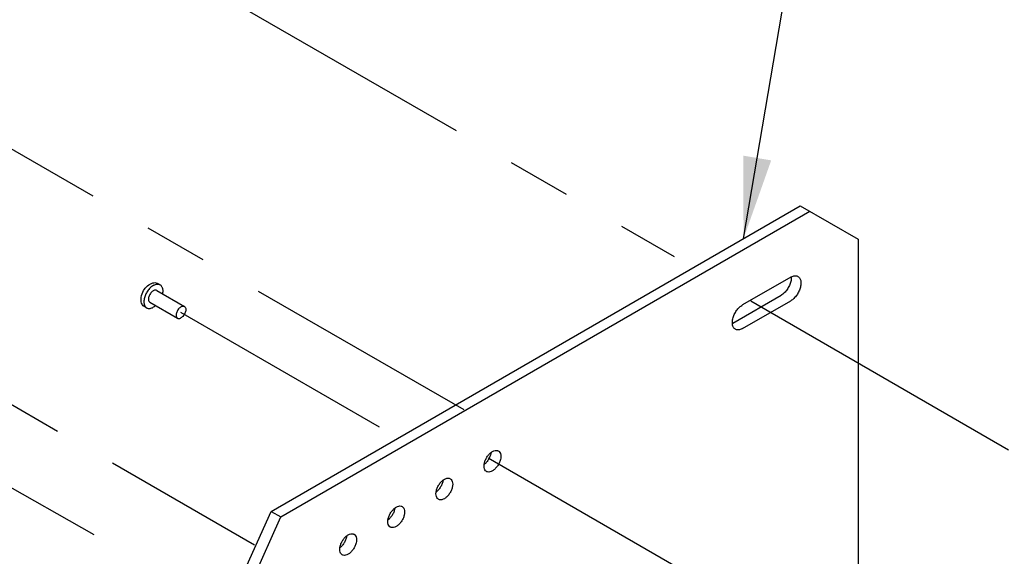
# Model space of a CAD drawing. Header units: inches. Extents: x 0 to 34, y 0 to 22.
# Tile 54 of 67: x 8.1 to 10.3, y 9 to 10.2. Entities that reach past the tile are written whole.
import ezdxf

# ---------------------------------------------------------------- set-up
doc = ezdxf.new("R2010")
doc.units = ezdxf.units.IN
doc.header["$LTSCALE"] = 1.87
doc.header["$MEASUREMENT"] = 0
doc.linetypes.add('CENTER', pattern=[0.6, 0.375, -0.075, 0.075, -0.075])
doc.layers.get('0').update_dxf_attribs({"linetype": 'CONTINUOUS'})
doc.layers.add('DEFAULT_1', color=7, linetype='CENTER')
doc.layers.add('DETAIL', color=7, linetype='CONTINUOUS')
doc.styles.get("Standard").update_dxf_attribs({"font": 'txt', "width": 0.8})

# ---------------------------------------------------------------- blocks, each defined once
blk = doc.blocks.new('BUBBLE_BL7', base_point=(10.3214, 10.2684))
at = {"layer": 'DETAIL', "color": 2, "linetype": 'CONTINUOUS'}
for p, q in [((9.7336, 9.6845), (9.8892, 10.6017)), ((9.8892, 10.6017), (10.0682, 10.6017))]:
    blk.add_line(p, q, dxfattribs=at)
blk.add_circle((10.3182, 10.6022), 0.25, dxfattribs=at)
blk.add_solid([(9.7329, 9.8672), (9.7336, 9.6845), (9.7945, 9.8568)], dxfattribs=at)
at = {"layer": 'DETAIL', "color": 2, "linetype": 'CONTINUOUS', "width": 0.8}
for s, height, p in [('2', 0.1562, (10.2564, 10.5206)), ('2X', 0.15625, (10.6593, 10.5206))]:
    blk.add_text(s, height=height, dxfattribs=at).set_placement(p)

msp = doc.modelspace()

# ---------------------------------------------------------------- linework, layer by layer
at = {"color": 3, "linetype": 'CONTINUOUS'}
for p, q in [((8.692, 9.0831), (9.8587, 9.7568)), ((9.7102, 9.4982), (9.8163, 9.5595)), ((8.5256, 8.7128), (8.692, 9.0831))]:
    msp.add_line(p, q, dxfattribs=at)
at = {"color": 7, "linetype": 'CONTINUOUS'}
for p, q in [((9.8587, 9.7568), (9.986, 9.6833)), ((8.7132, 9.0709), (9.8799, 9.7445)), ((9.986, 9.6833), (9.986, 8.7672)), ((9.8375, 9.5994), (9.7314, 9.5382)), ((9.7314, 9.486), (9.8375, 9.5472)), ((8.692, 9.0831), (8.7132, 9.0709)), ((8.5468, 8.7005), (8.7132, 9.0709))]:
    msp.add_line(p, q, dxfattribs=at)
at = {"color": 2, "linetype": 'CONTINUOUS'}
for p, q in [((8.4126, 9.5726), (8.4146, 9.5752)), ((8.4146, 9.5752), (8.417, 9.5778)), ((8.417, 9.5778), (8.4194, 9.5801)), ((8.4194, 9.5801), (8.4221, 9.5822)), ((8.4221, 9.5822), (8.4253, 9.5842)), ((8.4239, 9.5743), (8.4223, 9.5725)), ((8.4255, 9.5759), (8.4239, 9.5743)), ((8.4253, 9.5842), (8.4261, 9.5847)), ((8.4271, 9.5775), (8.4255, 9.5759)), ((8.4261, 9.5847), (8.4282, 9.5857)), ((8.4288, 9.5788), (8.4271, 9.5775)), ((8.4282, 9.5857), (8.4308, 9.5866)), ((8.4305, 9.5801), (8.4288, 9.5788)), ((8.4322, 9.5811), (8.4305, 9.5801)), ((8.4308, 9.5866), (8.4333, 9.5871)), ((8.4322, 9.5811), (8.4339, 9.5821)), ((8.4333, 9.5871), (8.4357, 9.5873)), ((8.4339, 9.5821), (8.4357, 9.5828)), ((8.4357, 9.5873), (8.438, 9.587)), ((8.4357, 9.5828), (8.4373, 9.5834)), ((8.4373, 9.5834), (8.439, 9.5837)), ((8.438, 9.587), (8.4401, 9.5864)), ((8.439, 9.5837), (8.4406, 9.5839)), ((8.4401, 9.5864), (8.4416, 9.5857)), ((8.4406, 9.5839), (8.4421, 9.584)), ((8.447, 9.5826), (8.4416, 9.5857)), ((8.4421, 9.584), (8.4436, 9.5838)), ((8.4436, 9.5838), (8.445, 9.5835)), ((8.445, 9.5835), (8.4463, 9.5829)), ((8.4463, 9.5829), (8.447, 9.5826)), ((8.447, 9.5826), (8.4475, 9.5822)), ((8.4475, 9.5822), (8.4487, 9.5814)), ((8.4487, 9.5814), (8.4497, 9.5803)), ((8.4497, 9.5803), (8.4505, 9.5791)), ((8.4505, 9.5791), (8.4513, 9.5778)), ((8.4513, 9.5778), (8.4519, 9.5763)), ((8.4519, 9.5763), (8.4524, 9.5747)), ((8.4524, 9.5747), (8.4528, 9.5729)), ((8.4053, 9.5497), (8.4056, 9.5545)), ((8.4056, 9.5545), (8.4063, 9.5586)), ((8.4063, 9.5586), (8.4075, 9.5627)), ((8.4075, 9.5627), (8.409, 9.5664)), ((8.409, 9.5664), (8.4107, 9.5696)), ((8.4107, 9.5696), (8.4126, 9.5726)), ((8.4125, 9.5535), (8.412, 9.5513)), ((8.4132, 9.5557), (8.4125, 9.5535)), ((8.4139, 9.558), (8.4132, 9.5557)), ((8.4148, 9.5602), (8.4139, 9.558)), ((8.4158, 9.5624), (8.4148, 9.5602)), ((8.4169, 9.5645), (8.4158, 9.5624)), ((8.4181, 9.5666), (8.4169, 9.5645)), ((8.4194, 9.5687), (8.4181, 9.5666)), ((8.4208, 9.5706), (8.4194, 9.5687)), ((8.4223, 9.5725), (8.4208, 9.5706)), ((8.4217, 9.5526), (8.4216, 9.5509)), ((8.4219, 9.5543), (8.4217, 9.5526)), ((8.4224, 9.5561), (8.4219, 9.5543)), ((8.423, 9.5579), (8.4224, 9.5561)), ((8.4238, 9.5597), (8.423, 9.5579)), ((8.4247, 9.5614), (8.4238, 9.5597)), ((8.4257, 9.5631), (8.4247, 9.5614)), ((8.4269, 9.5647), (8.4257, 9.5631)), ((8.4282, 9.5661), (8.4269, 9.5647)), ((8.4295, 9.5674), (8.4282, 9.5661)), ((8.4308, 9.5685), (8.4295, 9.5674)), ((8.4322, 9.5694), (8.4308, 9.5685)), ((8.4336, 9.5701), (8.4322, 9.5694)), ((8.435, 9.5706), (8.4336, 9.5701)), ((8.4363, 9.5708), (8.435, 9.5706)), ((8.4376, 9.5708), (8.4363, 9.5708)), ((8.4387, 9.5706), (8.4376, 9.5708)), ((8.4398, 9.5701), (8.4387, 9.5706)), ((8.4398, 9.5701), (8.5008, 9.5349)), ((8.4528, 9.565), (8.4524, 9.5628)), ((8.4524, 9.5628), (8.4524, 9.5628)), ((8.4528, 9.5729), (8.453, 9.5711)), ((8.453, 9.5671), (8.4528, 9.565)), ((8.453, 9.5711), (8.4531, 9.5691)), ((8.4531, 9.5691), (8.453, 9.5671)), ((8.4053, 9.5486), (8.4053, 9.5497)), ((8.4053, 9.5478), (8.4053, 9.5486)), ((8.4057, 9.545), (8.4053, 9.5478)), ((8.4063, 9.5423), (8.4057, 9.545)), ((8.4073, 9.54), (8.4063, 9.5423)), ((8.4085, 9.538), (8.4073, 9.54)), ((8.41, 9.5363), (8.4085, 9.538)), ((8.4117, 9.5349), (8.41, 9.5363)), ((8.4115, 9.5471), (8.4114, 9.5451)), ((8.4114, 9.5451), (8.4115, 9.5431)), ((8.4117, 9.5492), (8.4115, 9.5471)), ((8.4115, 9.5431), (8.4117, 9.5413)), ((8.412, 9.5513), (8.4117, 9.5492)), ((8.4117, 9.5413), (8.412, 9.5395)), ((8.4122, 9.5347), (8.4117, 9.5349)), ((8.412, 9.5395), (8.4125, 9.5379)), ((8.4175, 9.5316), (8.4122, 9.5347)), ((8.4125, 9.5379), (8.4132, 9.5364)), ((8.4132, 9.5364), (8.4139, 9.5351)), ((8.4139, 9.5351), (8.4148, 9.5339)), ((8.4148, 9.5339), (8.4158, 9.5328)), ((8.4158, 9.5328), (8.4169, 9.532)), ((8.4169, 9.532), (8.4175, 9.5316)), ((8.4175, 9.5316), (8.4181, 9.5313)), ((8.4181, 9.5313), (8.4194, 9.5307)), ((8.4194, 9.5307), (8.4208, 9.5304)), ((8.4208, 9.5304), (8.4223, 9.5302)), ((8.4216, 9.5509), (8.4217, 9.5494)), ((8.4217, 9.5494), (8.4219, 9.548)), ((8.4219, 9.548), (8.4224, 9.5467)), ((8.4223, 9.5302), (8.4239, 9.5302)), ((8.4224, 9.5467), (8.423, 9.5456)), ((8.423, 9.5456), (8.4238, 9.5447)), ((8.4238, 9.5447), (8.4247, 9.5441)), ((8.4239, 9.5302), (8.4255, 9.5305)), ((8.4247, 9.5441), (8.4857, 9.5088)), ((8.4255, 9.5305), (8.4271, 9.5308)), ((8.4271, 9.5308), (8.4288, 9.5314)), ((8.4288, 9.5314), (8.4305, 9.5321)), ((8.4305, 9.5321), (8.4322, 9.5331)), ((8.4339, 9.5341), (8.4322, 9.5331)), ((8.4357, 9.5354), (8.4339, 9.5341)), ((8.4373, 9.5367), (8.4357, 9.5354)), ((8.4373, 9.5367), (8.4373, 9.5367)), ((8.489, 9.5307), (8.4877, 9.5292)), ((8.4904, 9.5321), (8.489, 9.5307)), ((8.4918, 9.5332), (8.4904, 9.5321)), ((8.4932, 9.5342), (8.4918, 9.5332)), ((8.4932, 9.5342), (8.4947, 9.5349)), ((8.4947, 9.5349), (8.4961, 9.5354)), ((8.4961, 9.5354), (8.4975, 9.5356)), ((8.4975, 9.5356), (8.4988, 9.5356)), ((8.4988, 9.5356), (8.5, 9.5353)), ((8.5, 9.5353), (8.5008, 9.5349)), ((8.5008, 9.5349), (8.501, 9.5348)), ((8.501, 9.5348), (8.5019, 9.534)), ((8.5019, 9.534), (8.5027, 9.533)), ((8.5027, 9.533), (8.5033, 9.5318)), ((8.5033, 9.5318), (8.5037, 9.5304)), ((8.5037, 9.5304), (8.5039, 9.5288)), ((8.4828, 9.5184), (8.4826, 9.5166)), ((8.4826, 9.5166), (8.4826, 9.5149)), ((8.4826, 9.5149), (8.4828, 9.5133)), ((8.4832, 9.5202), (8.4828, 9.5184)), ((8.4828, 9.5133), (8.4832, 9.512)), ((8.4838, 9.5221), (8.4832, 9.5202)), ((8.4832, 9.512), (8.4838, 9.5108)), ((8.4845, 9.5239), (8.4838, 9.5221)), ((8.4838, 9.5108), (8.4845, 9.5098)), ((8.4855, 9.5258), (8.4845, 9.5239)), ((8.4845, 9.5098), (8.4855, 9.509)), ((8.4865, 9.5275), (8.4855, 9.5258)), ((8.4855, 9.509), (8.4857, 9.5088)), ((8.4857, 9.5088), (8.4865, 9.5085)), ((8.4877, 9.5292), (8.4865, 9.5275)), ((8.4865, 9.5085), (8.4877, 9.5082)), ((8.4904, 9.5084), (8.4918, 9.5089)), ((8.4918, 9.5089), (8.4932, 9.5096)), ((8.4947, 9.5105), (8.4932, 9.5096)), ((8.4961, 9.5117), (8.4947, 9.5105)), ((8.4975, 9.513), (8.4961, 9.5117)), ((8.4988, 9.5146), (8.4975, 9.513)), ((8.5, 9.5162), (8.4988, 9.5146)), ((8.501, 9.518), (8.5, 9.5162)), ((8.5019, 9.5198), (8.501, 9.518)), ((8.5027, 9.5217), (8.5019, 9.5198)), ((8.5033, 9.5235), (8.5027, 9.5217)), ((8.5037, 9.5254), (8.5033, 9.5235)), ((8.5039, 9.5272), (8.5037, 9.5254)), ((8.5039, 9.5288), (8.5039, 9.5272)), ((8.4877, 9.5082), (8.489, 9.5081)), ((8.489, 9.5081), (8.4904, 9.5084))]:
    msp.add_line(p, q, dxfattribs=at)
at = {"color": 3, "linetype": 'CONTINUOUS'}
for points, knots in [([(9.8389, 9.5986), (9.8389, 9.5957), (9.838, 9.5895), (9.8348, 9.5806), (9.8299, 9.5721), (9.8237, 9.5648), (9.8188, 9.561), (9.8163, 9.5595)], [0, 0, 0, 0, 0.187059, 0.393383, 0.606607, 0.812934, 1, 1, 1, 1]), ([(9.1768, 9.2124), (9.1767, 9.2114), (9.176, 9.2078), (9.1738, 9.2018), (9.1698, 9.1948), (9.1663, 9.1907), (9.1644, 9.1889)], [0, 0, 0, 0, 0.112498, 0.405068, 0.707424, 1, 1, 1, 1]), ([(9.0708, 9.1512), (9.0706, 9.1502), (9.0699, 9.1466), (9.0677, 9.1406), (9.0637, 9.1336), (9.0602, 9.1295), (9.0583, 9.1277)], [0, 0, 0, 0, 0.112498, 0.405068, 0.707424, 1, 1, 1, 1]), ([(8.9647, 9.0899), (8.9645, 9.0889), (8.9638, 9.0853), (8.9617, 9.0793), (8.9576, 9.0724), (8.9542, 9.0682), (8.9523, 9.0664)], [0, 0, 0, 0, 0.112498, 0.405068, 0.707424, 1, 1, 1, 1]), ([(8.8586, 9.0287), (8.8585, 9.0277), (8.8578, 9.0241), (8.8556, 9.0181), (8.8516, 9.0111), (8.8481, 9.007), (8.8462, 9.0052)], [0, 0, 0, 0, 0.112498, 0.405068, 0.707424, 1, 1, 1, 1])]:
    msp.add_open_spline(points, degree=3, knots=knots, dxfattribs=at)
at = {"color": 7, "linetype": 'CONTINUOUS'}
for points, knots in [([(9.8375, 9.5994), (9.8397, 9.6007), (9.844, 9.6025), (9.8497, 9.6027), (9.8526, 9.6015), (9.8535, 9.601)], [0, 0, 0, 0, 0.449676, 0.827054, 1, 1, 1, 1]), ([(9.8535, 9.601), (9.8543, 9.6005), (9.8568, 9.5986), (9.8595, 9.5935), (9.8605, 9.5859), (9.8592, 9.5773), (9.856, 9.5683), (9.8511, 9.5598), (9.8449, 9.5525), (9.84, 9.5487), (9.8375, 9.5472)], [0, 0, 0, 0, 0.045379, 0.144455, 0.26251, 0.400465, 0.552626, 0.709877, 0.862041, 1, 1, 1, 1]), ([(9.7155, 9.4844), (9.7146, 9.4849), (9.7121, 9.4868), (9.7094, 9.4919), (9.7085, 9.4995), (9.7097, 9.5081), (9.7129, 9.5171), (9.7179, 9.5256), (9.724, 9.5329), (9.7289, 9.5367), (9.7314, 9.5382)], [0, 0, 0, 0, 0.045379, 0.144455, 0.26251, 0.400465, 0.552626, 0.709877, 0.862041, 1, 1, 1, 1]), ([(9.7314, 9.486), (9.7293, 9.4848), (9.725, 9.4829), (9.7192, 9.4827), (9.7163, 9.4839), (9.7155, 9.4844)], [0, 0, 0, 0, 0.449676, 0.827054, 1, 1, 1, 1]), ([(9.1614, 9.183), (9.1614, 9.1854), (9.1622, 9.1904), (9.1648, 9.1977), (9.1688, 9.2047), (9.1738, 9.2106), (9.1794, 9.215), (9.1852, 9.2175), (9.1899, 9.2176), (9.1923, 9.2166), (9.1929, 9.2162)], [0, 0, 0, 0, 0.13795, 0.290106, 0.447351, 0.599509, 0.737464, 0.855521, 0.954597, 1, 1, 1, 1]), ([(9.1929, 9.2162), (9.1936, 9.2158), (9.1957, 9.2143), (9.1979, 9.2101), (9.1984, 9.2063), (9.1984, 9.2043)], [0, 0, 0, 0, 0.172874, 0.550286, 1, 1, 1, 1]), ([(9.1669, 9.171), (9.1662, 9.1714), (9.1641, 9.173), (9.1619, 9.1771), (9.1614, 9.1809), (9.1614, 9.183)], [0, 0, 0, 0, 0.172874, 0.550286, 1, 1, 1, 1]), ([(9.1984, 9.2043), (9.1984, 9.2019), (9.1976, 9.1969), (9.195, 9.1895), (9.191, 9.1826), (9.186, 9.1766), (9.1803, 9.1723), (9.1746, 9.1698), (9.1699, 9.1697), (9.1675, 9.1706), (9.1669, 9.171)], [0, 0, 0, 0, 0.13795, 0.290106, 0.447351, 0.599509, 0.737464, 0.855521, 0.954597, 1, 1, 1, 1]), ([(9.0554, 9.1217), (9.0554, 9.1241), (9.0561, 9.1292), (9.0587, 9.1365), (9.0627, 9.1434), (9.0678, 9.1494), (9.0734, 9.1538), (9.0791, 9.1562), (9.0838, 9.1564), (9.0862, 9.1554), (9.0869, 9.155)], [0, 0, 0, 0, 0.13795, 0.290106, 0.447351, 0.599509, 0.737464, 0.855521, 0.954597, 1, 1, 1, 1]), ([(9.0923, 9.1431), (9.0923, 9.1407), (9.0916, 9.1356), (9.0889, 9.1283), (9.0849, 9.1214), (9.0799, 9.1154), (9.0743, 9.111), (9.0686, 9.1086), (9.0638, 9.1084), (9.0615, 9.1094), (9.0608, 9.1098)], [0, 0, 0, 0, 0.13795, 0.290106, 0.447351, 0.599509, 0.737464, 0.855521, 0.954597, 1, 1, 1, 1]), ([(9.0869, 9.155), (9.0876, 9.1546), (9.0896, 9.153), (9.0918, 9.1489), (9.0923, 9.1451), (9.0923, 9.1431)], [0, 0, 0, 0, 0.172874, 0.550286, 1, 1, 1, 1]), ([(9.0608, 9.1098), (9.0601, 9.1102), (9.0581, 9.1118), (9.0558, 9.1159), (9.0554, 9.1197), (9.0554, 9.1217)], [0, 0, 0, 0, 0.172874, 0.550286, 1, 1, 1, 1]), ([(8.9493, 9.0605), (8.9493, 9.0629), (8.95, 9.0679), (8.9527, 9.0752), (8.9567, 9.0822), (8.9617, 9.0881), (8.9673, 9.0925), (8.973, 9.095), (8.9778, 9.0951), (8.9801, 9.0941), (8.9808, 9.0937)], [0, 0, 0, 0, 0.13795, 0.290106, 0.447351, 0.599509, 0.737464, 0.855521, 0.954597, 1, 1, 1, 1]), ([(8.9862, 9.0818), (8.9862, 9.0794), (8.9855, 9.0744), (8.9829, 9.0671), (8.9789, 9.0601), (8.9738, 9.0542), (8.9682, 9.0498), (8.9625, 9.0473), (8.9578, 9.0472), (8.9554, 9.0482), (8.9547, 9.0486)], [0, 0, 0, 0, 0.13795, 0.290106, 0.447351, 0.599509, 0.737464, 0.855521, 0.954597, 1, 1, 1, 1]), ([(8.9808, 9.0937), (8.9815, 9.0933), (8.9835, 9.0918), (8.9858, 9.0877), (8.9862, 9.0839), (8.9862, 9.0818)], [0, 0, 0, 0, 0.172874, 0.550286, 1, 1, 1, 1]), ([(8.9547, 9.0486), (8.954, 9.049), (8.952, 9.0505), (8.9498, 9.0547), (8.9493, 9.0585), (8.9493, 9.0605)], [0, 0, 0, 0, 0.172874, 0.550286, 1, 1, 1, 1]), ([(8.8432, 8.9993), (8.8432, 9.0016), (8.844, 9.0067), (8.8466, 9.014), (8.8506, 9.021), (8.8556, 9.0269), (8.8612, 9.0313), (8.867, 9.0338), (8.8717, 9.0339), (8.8741, 9.0329), (8.8747, 9.0325)], [0, 0, 0, 0, 0.13795, 0.290106, 0.447351, 0.599509, 0.737464, 0.855521, 0.954597, 1, 1, 1, 1]), ([(8.8747, 9.0325), (8.8754, 9.0321), (8.8775, 9.0306), (8.8797, 9.0264), (8.8802, 9.0226), (8.8802, 9.0206)], [0, 0, 0, 0, 0.172874, 0.550286, 1, 1, 1, 1]), ([(8.8802, 9.0206), (8.8802, 9.0182), (8.8794, 9.0132), (8.8768, 9.0058), (8.8728, 8.9989), (8.8678, 8.9929), (8.8622, 8.9885), (8.8564, 8.9861), (8.8517, 8.9859), (8.8493, 8.9869), (8.8487, 8.9873)], [0, 0, 0, 0, 0.13795, 0.290106, 0.447351, 0.599509, 0.737464, 0.855521, 0.954597, 1, 1, 1, 1]), ([(8.8487, 8.9873), (8.848, 8.9877), (8.8459, 8.9893), (8.8437, 8.9934), (8.8432, 8.9972), (8.8432, 8.9993)], [0, 0, 0, 0, 0.172874, 0.550286, 1, 1, 1, 1])]:
    msp.add_open_spline(points, degree=3, knots=knots, dxfattribs=at)
at = {"color": 3, "linetype": 'CONTINUOUS'}
for points in [[(9.8389, 9.5999), (9.8389, 9.5998), (9.8389, 9.5997), (9.8389, 9.5996)], [(9.8389, 9.5996), (9.8389, 9.5993), (9.8389, 9.5989), (9.8389, 9.5986)], [(9.7102, 9.4982), (9.7099, 9.498), (9.7095, 9.4978), (9.7091, 9.4976)], [(9.1644, 9.1889), (9.1637, 9.1882), (9.1629, 9.1875), (9.1621, 9.1869)], [(9.0583, 9.1277), (9.0576, 9.127), (9.0568, 9.1263), (9.056, 9.1257)], [(8.9523, 9.0664), (8.9515, 9.0657), (8.9508, 9.0651), (8.95, 9.0644)], [(8.8462, 9.0052), (8.8455, 9.0045), (8.8447, 9.0038), (8.8439, 9.0032)]]:
    msp.add_open_spline(points, degree=3, dxfattribs=at)
at = {"layer": 'DEFAULT_1', "color": 2, "linetype": 'CENTER'}
for p, q in [((8.4924, 10.273), (9.5805, 9.6449)), ((7.691, 10.1284), (9.1165, 9.3074)), ((7.3709, 9.751), (8.6556, 9.009)), ((9.7494, 9.5472), (10.3177, 9.2191)), ((8.4922, 9.5223), (8.9305, 9.2693)), ((7.6912, 9.3778), (8.5932, 8.8665)), ((9.1706, 9.2013), (10.1122, 8.6576))]:
    msp.add_line(p, q, dxfattribs=at)

# ---------------------------------------------------------------- block references
at = {"layer": 'DETAIL', "color": 2, "linetype": 'CONTINUOUS'}
msp.add_blockref('BUBBLE_BL7', (10.3214, 10.2684), dxfattribs=at)

doc.saveas('drawing.dxf')
